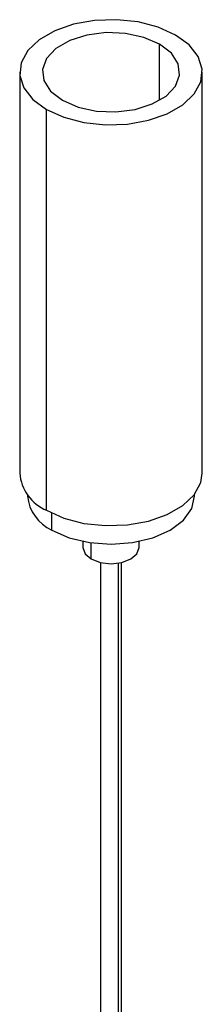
# Paper-space layout '_Isométrica' of a CAD drawing. Header units: millimetres. Extents: x -407 to 407, y -320 to 543.
# Tile 9 of 9: x 170 to 183, y 250 to 320. Entities that reach past the tile are written whole.
import ezdxf

# ---------------------------------------------------------------- set-up
doc = ezdxf.new("R2010")
doc.units = ezdxf.units.MM

psp = doc.layouts.new('_Isométrica')

# ---------------------------------------------------------------- linework, layer by layer
at = {"color": 8, "linetype": 'Continuous', "lineweight": 25}
for p, q in [((180.242, 313.952), (180.242, 317.952)), ((172.569, 283.311), (172.569, 284.513)), ((175.362, 281.249), (175.362, 282.404)), ((177.307, -63.214), (177.307, 280.953))]:
    psp.add_line(p, q, dxfattribs=at)
at = {"color": 7, "linetype": 'Continuous', "lineweight": 25}
for p, q in [((170.277, 315.952), (170.277, 287.373)), ((183.277, 287.373), (183.277, 315.952)), ((172.181, 284.72), (172.181, 313.299)), ((170.827, 285.863), (170.827, 285.74)), ((182.727, 285.74), (182.727, 285.863)), ((174.777, 282.505), (174.777, 282.066)), ((178.777, 282.066), (178.777, 282.505)), ((176.027, 280.996), (176.027, -63.07)), ((177.527, -63.239), (177.527, 280.996))]:
    psp.add_line(p, q, dxfattribs=at)
at = {"color": 7, "linetype": 'Continuous', "lineweight": 25, "flags": 128}
for points in [[(181.373, 318.606), (180.139, 319.163), (178.71, 319.535), (177.169, 319.698), (175.605, 319.643), (174.109, 319.374), (172.768, 318.906), (171.66, 318.266), (170.849, 317.492), (170.383, 316.629), (170.289, 315.726), (170.571, 314.836), (171.214, 314.011), (172.181, 313.299)], [(180.242, 317.952), (179.125, 318.435), (177.818, 318.716), (176.427, 318.774), (175.064, 318.603), (173.84, 318.217), (172.854, 317.647), (172.186, 316.941), (171.889, 316.154), (171.989, 315.351), (172.476, 314.597), (173.312, 313.952)], [(172.181, 313.299), (173.414, 312.741), (174.843, 312.37), (176.384, 312.207), (177.948, 312.261), (179.444, 312.53), (180.785, 312.998), (181.893, 313.638), (182.704, 314.412), (183.17, 315.276), (183.265, 316.179), (182.982, 317.069), (182.339, 317.894), (181.373, 318.606)], [(173.312, 313.952), (174.428, 313.47), (175.735, 313.188), (177.126, 313.131), (178.489, 313.302), (179.713, 313.688), (180.699, 314.257), (181.368, 314.964), (181.664, 315.75), (181.565, 316.554), (181.077, 317.308), (180.242, 317.952)], [(172.181, 284.72), (173.414, 284.162), (174.843, 283.791), (176.384, 283.628), (177.948, 283.682), (179.444, 283.952), (180.785, 284.42), (181.893, 285.059), (182.704, 285.833), (183.17, 286.697), (183.277, 287.373)], [(172.569, 283.311), (173.802, 282.766), (175.237, 282.422), (176.777, 282.305), (178.317, 282.422), (179.752, 282.766), (180.984, 283.311), (181.93, 284.023), (182.524, 284.851), (182.727, 285.74)], [(174.777, 282.066), (174.929, 281.624), (175.362, 281.249)], [(175.362, 281.249), (176.011, 280.999), (176.777, 280.911), (177.542, 280.999), (178.191, 281.249), (178.624, 281.624), (178.777, 282.066)]]:
    psp.add_lwpolyline(points, dxfattribs=at)
at = {"color": 7, "linetype": 'Continuous', "lineweight": 25}
for centre, radius, start, end in [((173.419, 287.618), 3.152, 184.45827, 246.86187), ((173.799, 286.033), 2.987, 185.62978, 245.69036)]:
    psp.add_arc(centre, radius, start, end, dxfattribs=at)

doc.saveas('drawing.dxf')
